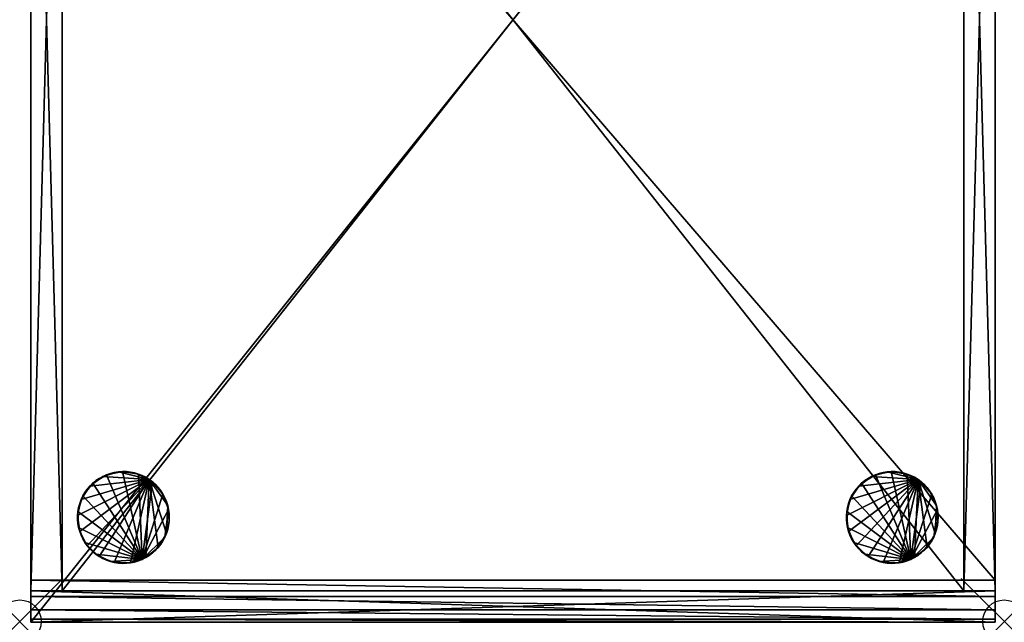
# Model space of a CAD drawing. Header units: inches. Extents: x 0 to 22.9, y -28 to 0.
# Tile 1 of 2: x 0 to 22.9, y -28 to -14. Entities that reach past the tile are written whole.
import ezdxf

# ---------------------------------------------------------------- set-up
doc = ezdxf.new("R2010")
doc.units = ezdxf.units.IN
doc.header["$MEASUREMENT"] = 0
doc.header["$PDMODE"] = 35
doc.header["$PDSIZE"] = 1
for name, color, linetype in [('A-FURN-3-NODE', 7, 'Continuous'), ('A-FURN-3-ST', 151, 'Continuous'), ('A-FURN-3-ST-LG', 252, 'Continuous'), ('A-FURN-3-ST-SI', 151, 'Continuous')]:
    doc.layers.add(name, color=color, linetype=linetype)

msp = doc.modelspace()

# ---------------------------------------------------------------- linework, layer by layer
at = {"layer": 'A-FURN-3-NODE'}
for p in [(0, -27.98), (22.895, -27.98)]:
    msp.add_point(p, dxfattribs=at)

# ---------------------------------------------------------------- meshes
at = {"layer": 'A-FURN-3-ST'}
mesh = msp.add_polyface(dxfattribs=at)
corners = [(22.685, -28, 13.071), (22.685, 0, 11.84), (22.685, -28, 11.84), (22.685, 0, 13.071), (22.685, -27.926, 13.444), (22.685, -0.074, 13.444), (22.685, -27.714, 13.76), (22.685, -0.286, 13.76), (22.685, -27.025, 14.046), (22.685, -0.975, 14.046), (22.685, -0.602, 13.972), (22.685, -27.398, 13.972), (0.257, -0.975, 14.046), (0.257, -27.025, 14.046), (0.257, -0.602, 13.972), (0.257, -0.286, 13.76), (0.257, -0.074, 13.444), (0.257, 0, 13.071), (0.257, 0, 11.84), (0.257, -28, 11.84), (0.257, -28, 13.071), (0.257, -27.926, 13.444), (0.257, -27.714, 13.76), (0.257, -27.398, 13.972)]
mesh.append_faces([[corners[k] for k in face] for face in [(9, 12, 8), (8, 12, 13), (12, 9, 14), (14, 9, 10), (14, 10, 15), (15, 10, 7), (15, 7, 16), (16, 7, 5), (16, 5, 17), (17, 5, 3), (1, 18, 3), (3, 18, 17), (0, 20, 2), (2, 20, 19), (20, 0, 21), (21, 0, 4), (21, 4, 22), (22, 4, 6), (22, 6, 23), (23, 6, 11), (23, 11, 13), (13, 11, 8)]])
mesh.append_faces([[corners[k] for k in face] for face in [(9, 7, 10), (1, 19, 18), (13, 22, 23)]], dxfattribs={"vtx0": -1})
mesh.append_faces([[corners[k] for k in face] for face in [(0, 3, 4), (4, 5, 6), (8, 7, 9), (17, 20, 16), (16, 21, 15), (12, 22, 13)]], dxfattribs={"vtx0": -1, "vtx1": -1})
mesh.append_faces([[corners[k] for k in face] for face in [(6, 7, 8), (15, 22, 12)]], dxfattribs={"vtx0": -1, "vtx1": -1, "vtx2": -1})
mesh.append_faces([[corners[k] for k in face] for face in [(0, 1, 3), (4, 3, 5), (6, 5, 7), (17, 19, 20), (16, 20, 21), (15, 21, 22)]], dxfattribs={"vtx0": -1, "vtx2": -1})
mesh.append_faces([[corners[k] for k in face] for face in [(2, 1, 0), (2, 19, 1), (18, 19, 17)]], dxfattribs={"vtx1": -1})
mesh.append_faces([[corners[k] for k in face] for face in [(8, 11, 6), (12, 14, 15)]], dxfattribs={"vtx2": -1})
at = {"layer": 'A-FURN-3-ST-LG'}
mesh = msp.add_polyface(dxfattribs=at)
corners = [(3.012, -24.682, 1.601), (1.345, -25.517, 1.601), (1.395, -25.89, 1.601), (1.427, -25.15, 1.601), (1.37, -25.33, 1.601), (1.354, -25.423, 1.601), (1.395, -25.239, 1.601), (1.632, -24.835, 1.601), (1.516, -24.984, 1.601), (1.468, -25.065, 1.601), (1.571, -24.907, 1.601), (1.345, -25.612, 1.601), (1.345, -25.517, 0), (1.345, -25.612, 0), (1.354, -25.423, 0), (1.37, -25.33, 0), (1.395, -25.239, 0), (1.427, -25.15, 0), (1.468, -25.065, 0), (1.516, -24.984, 0), (1.571, -24.907, 0), (1.632, -24.835, 0), (2.847, -26.539, 0), (2.02, -24.571, 0), (2.388, -24.497, 0), (1.699, -24.769, 0)]
mesh.append_faces([[corners[k] for k in face] for face in [(11, 1, 12), (12, 13, 11), (1, 5, 14), (14, 12, 1), (5, 4, 15), (15, 14, 5), (4, 6, 16), (16, 15, 4), (6, 3, 17), (17, 16, 6), (3, 9, 18), (18, 17, 3), (9, 8, 19), (19, 18, 9), (8, 10, 20), (20, 19, 8), (21, 20, 10), (22, 23, 24), (22, 25, 23), (22, 18, 25), (18, 20, 25), (18, 19, 20), (14, 16, 18), (16, 17, 18), (14, 15, 16)]])
mesh.append_faces([[corners[k] for k in face] for face in [(0, 1, 2), (0, 3, 1), (3, 4, 1), (0, 7, 3), (7, 8, 3)]], dxfattribs={"vtx0": -1, "vtx1": -1, "vtx2": -1})
mesh.append_faces([[corners[k] for k in face] for face in [(4, 5, 1), (3, 6, 4), (8, 9, 3), (7, 10, 8), (13, 12, 14)]], dxfattribs={"vtx2": -1})
mesh = msp.add_polyface(dxfattribs=at)
corners = [(3.012, -24.682, 1.601), (1.933, -24.61, 1.601), (1.632, -24.835, 1.601), (1.773, -24.709, 1.601), (1.699, -24.769, 1.601), (1.851, -24.656, 1.601), (2.294, -24.503, 1.601), (2.109, -24.541, 1.601), (2.02, -24.571, 1.601), (2.2, -24.518, 1.601), (2.482, -24.499, 1.601), (2.388, -24.497, 1.601), (1.571, -24.907, 1.601), (1.632, -24.835, 0), (1.699, -24.769, 0), (1.773, -24.709, 0), (1.851, -24.656, 0), (1.933, -24.61, 0), (2.02, -24.571, 0), (2.109, -24.541, 0), (2.2, -24.518, 0), (2.294, -24.503, 0), (2.388, -24.497, 0), (1.571, -24.907, 0)]
mesh.append_faces([[corners[k] for k in face] for face in [(12, 2, 13), (2, 4, 14), (14, 13, 2), (4, 3, 15), (15, 14, 4), (3, 5, 16), (16, 15, 3), (5, 1, 17), (17, 16, 5), (1, 8, 18), (18, 17, 1), (8, 7, 19), (19, 18, 8), (7, 9, 20), (20, 19, 7), (9, 6, 21), (21, 20, 9), (6, 11, 22), (22, 21, 6), (18, 20, 22), (20, 21, 22), (18, 19, 20), (14, 16, 18), (16, 17, 18), (14, 15, 16), (23, 13, 14)]])
mesh.append_faces([[corners[k] for k in face] for face in [(0, 1, 2), (1, 3, 2), (0, 6, 1), (6, 7, 1)]], dxfattribs={"vtx0": -1, "vtx1": -1, "vtx2": -1})
mesh.append_faces([[corners[k] for k in face] for face in [(3, 4, 2), (1, 5, 3), (7, 8, 1), (6, 9, 7), (10, 11, 6)]], dxfattribs={"vtx2": -1})
mesh = msp.add_polyface(dxfattribs=at)
corners = [(3.012, -24.682, 1.601), (2.669, -24.528, 1.601), (2.294, -24.503, 1.601), (2.482, -24.499, 1.601), (2.576, -24.51, 1.601), (2.847, -24.59, 1.601), (2.76, -24.555, 1.601), (2.932, -24.632, 1.601), (3.281, -24.945, 1.601), (3.158, -24.801, 1.601), (3.088, -24.738, 1.601), (2.388, -24.497, 1.601), (2.482, -24.499, 0), (2.388, -24.497, 0), (2.576, -24.51, 0), (2.669, -24.528, 0), (2.76, -24.555, 0), (2.847, -24.59, 0), (2.932, -24.632, 0), (3.012, -24.682, 0), (3.088, -24.738, 0), (3.158, -24.801, 0), (3.223, -24.87, 1.601), (3.223, -24.87, 0)]
mesh.append_faces([[corners[k] for k in face] for face in [(11, 3, 12), (12, 13, 11), (3, 4, 14), (14, 12, 3), (4, 1, 15), (15, 14, 4), (1, 6, 16), (16, 15, 1), (6, 5, 17), (17, 16, 6), (5, 7, 18), (18, 17, 5), (7, 0, 19), (19, 18, 7), (0, 10, 20), (20, 19, 0), (10, 9, 21), (21, 20, 10), (9, 22, 23), (23, 21, 9), (20, 21, 23), (16, 18, 20), (18, 19, 20), (16, 17, 18), (13, 14, 16), (14, 15, 16), (13, 12, 14)]])
mesh.append_faces([[corners[k] for k in face] for face in [(0, 1, 2), (1, 3, 2), (0, 5, 1), (8, 9, 0)]], dxfattribs={"vtx0": -1, "vtx1": -1, "vtx2": -1})
mesh.append_faces([[corners[k] for k in face] for face in [(1, 4, 3), (5, 6, 1), (0, 7, 5), (9, 10, 0)]], dxfattribs={"vtx2": -1})
mesh = msp.add_polyface(dxfattribs=at)
corners = [(3.442, -25.284, 1.601), (3.012, -24.682, 1.601), (3.413, -25.934, 1.601), (3.281, -24.945, 1.601), (3.223, -24.87, 1.601), (3.158, -24.801, 1.601), (3.376, -25.107, 1.601), (3.332, -25.024, 1.601), (3.413, -25.194, 1.601), (3.475, -25.659, 1.601), (3.475, -25.47, 1.601), (3.462, -25.376, 1.601), (3.479, -25.564, 1.601), (3.281, -24.945, 0), (3.223, -24.87, 0), (3.332, -25.024, 0), (3.376, -25.107, 0), (3.413, -25.194, 0), (3.442, -25.284, 0), (3.462, -25.376, 0), (3.475, -25.47, 0), (3.479, -25.564, 0), (3.475, -25.659, 0), (2.847, -26.539, 0), (3.088, -24.738, 0), (2.76, -24.555, 0), (2.388, -24.497, 0)]
mesh.append_faces([[corners[k] for k in face] for face in [(4, 3, 13), (13, 14, 4), (3, 7, 15), (15, 13, 3), (7, 6, 16), (16, 15, 7), (6, 8, 17), (17, 16, 6), (8, 0, 18), (18, 17, 8), (0, 11, 19), (19, 18, 0), (11, 10, 20), (20, 19, 11), (10, 12, 21), (21, 20, 10), (22, 20, 21), (15, 17, 19), (17, 18, 19), (15, 16, 17), (23, 24, 15), (24, 14, 15), (14, 13, 15), (23, 25, 24), (23, 26, 25)]])
mesh.append_faces([[corners[k] for k in face] for face in [(22, 19, 20)]], dxfattribs={"vtx0": -1})
mesh.append_faces([[corners[k] for k in face] for face in [(0, 1, 2), (0, 3, 1), (0, 6, 3), (9, 10, 0)]], dxfattribs={"vtx0": -1, "vtx1": -1, "vtx2": -1})
mesh.append_faces([[corners[k] for k in face] for face in [(3, 4, 5), (6, 7, 3), (0, 8, 6), (10, 11, 0), (9, 12, 10)]], dxfattribs={"vtx2": -1})
mesh = msp.add_polyface(dxfattribs=at)
corners = [(20.889, -24.682, 1.601), (19.222, -25.517, 1.601), (19.272, -25.89, 1.601), (19.305, -25.15, 1.601), (19.247, -25.33, 1.601), (19.23, -25.423, 1.601), (19.272, -25.239, 1.601), (19.509, -24.835, 1.601), (19.393, -24.984, 1.601), (19.345, -25.065, 1.601), (19.448, -24.907, 1.601), (19.222, -25.612, 1.601), (19.222, -25.517, 0), (19.222, -25.612, 0), (19.23, -25.423, 0), (19.247, -25.33, 0), (19.272, -25.239, 0), (19.305, -25.15, 0), (19.345, -25.065, 0), (19.393, -24.984, 0), (19.448, -24.907, 0), (19.509, -24.835, 0), (20.724, -26.539, 0), (19.896, -24.571, 0), (20.265, -24.497, 0), (19.577, -24.769, 0)]
mesh.append_faces([[corners[k] for k in face] for face in [(11, 1, 12), (12, 13, 11), (1, 5, 14), (14, 12, 1), (5, 4, 15), (15, 14, 5), (4, 6, 16), (16, 15, 4), (6, 3, 17), (17, 16, 6), (3, 9, 18), (18, 17, 3), (9, 8, 19), (19, 18, 9), (8, 10, 20), (20, 19, 8), (21, 20, 10), (22, 23, 24), (22, 25, 23), (22, 18, 25), (18, 20, 25), (18, 19, 20), (14, 16, 18), (16, 17, 18), (14, 15, 16)]])
mesh.append_faces([[corners[k] for k in face] for face in [(0, 1, 2), (0, 3, 1), (3, 4, 1), (0, 7, 3), (7, 8, 3)]], dxfattribs={"vtx0": -1, "vtx1": -1, "vtx2": -1})
mesh.append_faces([[corners[k] for k in face] for face in [(4, 5, 1), (3, 6, 4), (8, 9, 3), (7, 10, 8), (13, 12, 14)]], dxfattribs={"vtx2": -1})
mesh = msp.add_polyface(dxfattribs=at)
corners = [(20.889, -24.682, 1.601), (19.81, -24.61, 1.601), (19.509, -24.835, 1.601), (19.65, -24.709, 1.601), (19.577, -24.769, 1.601), (19.728, -24.656, 1.601), (20.171, -24.503, 1.601), (19.986, -24.541, 1.601), (19.896, -24.571, 1.601), (20.077, -24.518, 1.601), (20.359, -24.499, 1.601), (20.265, -24.497, 1.601), (19.448, -24.907, 1.601), (19.509, -24.835, 0), (19.577, -24.769, 0), (19.65, -24.709, 0), (19.728, -24.656, 0), (19.81, -24.61, 0), (19.896, -24.571, 0), (19.986, -24.541, 0), (20.077, -24.518, 0), (20.171, -24.503, 0), (20.265, -24.497, 0), (19.448, -24.907, 0)]
mesh.append_faces([[corners[k] for k in face] for face in [(12, 2, 13), (2, 4, 14), (14, 13, 2), (4, 3, 15), (15, 14, 4), (3, 5, 16), (16, 15, 3), (5, 1, 17), (17, 16, 5), (1, 8, 18), (18, 17, 1), (8, 7, 19), (19, 18, 8), (7, 9, 20), (20, 19, 7), (9, 6, 21), (21, 20, 9), (6, 11, 22), (22, 21, 6), (18, 20, 22), (20, 21, 22), (18, 19, 20), (14, 16, 18), (16, 17, 18), (14, 15, 16), (23, 13, 14)]])
mesh.append_faces([[corners[k] for k in face] for face in [(0, 1, 2), (1, 3, 2), (0, 6, 1), (6, 7, 1)]], dxfattribs={"vtx0": -1, "vtx1": -1, "vtx2": -1})
mesh.append_faces([[corners[k] for k in face] for face in [(3, 4, 2), (1, 5, 3), (7, 8, 1), (6, 9, 7), (10, 11, 6)]], dxfattribs={"vtx2": -1})
mesh = msp.add_polyface(dxfattribs=at)
corners = [(20.889, -24.682, 1.601), (20.546, -24.528, 1.601), (20.171, -24.503, 1.601), (20.359, -24.499, 1.601), (20.453, -24.51, 1.601), (20.724, -24.59, 1.601), (20.636, -24.555, 1.601), (20.809, -24.632, 1.601), (21.158, -24.945, 1.601), (21.035, -24.801, 1.601), (20.965, -24.738, 1.601), (20.265, -24.497, 1.601), (20.359, -24.499, 0), (20.265, -24.497, 0), (20.453, -24.51, 0), (20.546, -24.528, 0), (20.636, -24.555, 0), (20.724, -24.59, 0), (20.809, -24.632, 0), (20.889, -24.682, 0), (20.965, -24.738, 0), (21.035, -24.801, 0), (21.1, -24.87, 1.601), (21.1, -24.87, 0)]
mesh.append_faces([[corners[k] for k in face] for face in [(11, 3, 12), (12, 13, 11), (3, 4, 14), (14, 12, 3), (4, 1, 15), (15, 14, 4), (1, 6, 16), (16, 15, 1), (6, 5, 17), (17, 16, 6), (5, 7, 18), (18, 17, 5), (7, 0, 19), (19, 18, 7), (0, 10, 20), (20, 19, 0), (10, 9, 21), (21, 20, 10), (9, 22, 23), (23, 21, 9), (20, 21, 23), (16, 18, 20), (18, 19, 20), (16, 17, 18), (13, 14, 16), (14, 15, 16), (13, 12, 14)]])
mesh.append_faces([[corners[k] for k in face] for face in [(0, 1, 2), (1, 3, 2), (0, 5, 1), (8, 9, 0)]], dxfattribs={"vtx0": -1, "vtx1": -1, "vtx2": -1})
mesh.append_faces([[corners[k] for k in face] for face in [(1, 4, 3), (5, 6, 1), (0, 7, 5), (9, 10, 0)]], dxfattribs={"vtx2": -1})
mesh = msp.add_polyface(dxfattribs=at)
corners = [(21.319, -25.284, 1.601), (20.889, -24.682, 1.601), (21.29, -25.934, 1.601), (21.158, -24.945, 1.601), (21.1, -24.87, 1.601), (21.035, -24.801, 1.601), (21.253, -25.107, 1.601), (21.209, -25.024, 1.601), (21.29, -25.194, 1.601), (21.352, -25.659, 1.601), (21.352, -25.47, 1.601), (21.34, -25.376, 1.601), (21.356, -25.564, 1.601), (21.158, -24.945, 0), (21.1, -24.87, 0), (21.209, -25.024, 0), (21.253, -25.107, 0), (21.29, -25.194, 0), (21.319, -25.284, 0), (21.34, -25.376, 0), (21.352, -25.47, 0), (21.356, -25.564, 0), (21.352, -25.659, 0), (20.724, -26.539, 0), (20.965, -24.738, 0), (20.636, -24.555, 0), (20.265, -24.497, 0)]
mesh.append_faces([[corners[k] for k in face] for face in [(4, 3, 13), (13, 14, 4), (3, 7, 15), (15, 13, 3), (7, 6, 16), (16, 15, 7), (6, 8, 17), (17, 16, 6), (8, 0, 18), (18, 17, 8), (0, 11, 19), (19, 18, 0), (11, 10, 20), (20, 19, 11), (10, 12, 21), (21, 20, 10), (22, 20, 21), (15, 17, 19), (17, 18, 19), (15, 16, 17), (23, 24, 15), (24, 14, 15), (14, 13, 15), (23, 25, 24), (23, 26, 25)]])
mesh.append_faces([[corners[k] for k in face] for face in [(22, 19, 20)]], dxfattribs={"vtx0": -1})
mesh.append_faces([[corners[k] for k in face] for face in [(0, 1, 2), (0, 3, 1), (0, 6, 3), (9, 10, 0)]], dxfattribs={"vtx0": -1, "vtx1": -1, "vtx2": -1})
mesh.append_faces([[corners[k] for k in face] for face in [(3, 4, 5), (6, 7, 3), (0, 8, 6), (10, 11, 0), (9, 12, 10)]], dxfattribs={"vtx2": -1})
mesh = msp.add_polyface(dxfattribs=at)
corners = [(2.2, -26.611, 1.601), (2.388, -26.632, 1.601), (2.576, -26.619, 1.601), (2.294, -26.625, 1.601), (3.012, -24.682, 1.601), (1.851, -26.473, 1.601), (2.02, -26.557, 1.601), (2.109, -26.588, 1.601), (1.933, -26.519, 1.601), (1.571, -26.222, 1.601), (1.699, -26.36, 1.601), (1.773, -26.42, 1.601), (1.395, -25.89, 1.601), (2.294, -26.625, 0), (2.388, -26.632, 0), (2.2, -26.611, 0), (2.109, -26.588, 0), (2.02, -26.557, 0), (1.933, -26.519, 0), (1.851, -26.473, 0), (1.773, -26.42, 0), (1.699, -26.36, 0), (2.847, -26.539, 0), (1.354, -25.423, 0), (1.468, -25.065, 0), (1.37, -25.799, 0), (1.516, -26.145, 0), (2.482, -26.63, 0)]
mesh.append_faces([[corners[k] for k in face] for face in [(1, 3, 13), (13, 14, 1), (3, 0, 15), (15, 13, 3), (0, 7, 16), (16, 15, 0), (7, 6, 17), (17, 16, 7), (6, 8, 18), (18, 17, 6), (8, 5, 19), (19, 18, 8), (5, 11, 20), (20, 19, 5), (21, 20, 11), (22, 23, 24), (22, 25, 23)]])
mesh.append_faces([[corners[k] for k in face] for face in [(22, 26, 25)]], dxfattribs={"vtx0": -1})
mesh.append_faces([[corners[k] for k in face] for face in [(16, 18, 20), (27, 13, 16)]], dxfattribs={"vtx0": -1, "vtx1": -1})
mesh.append_faces([[corners[k] for k in face] for face in [(0, 1, 2), (4, 5, 0), (5, 6, 0), (4, 9, 5), (4, 12, 9)]], dxfattribs={"vtx0": -1, "vtx1": -1, "vtx2": -1})
mesh.append_faces([[corners[k] for k in face] for face in [(22, 20, 26), (22, 16, 20)]], dxfattribs={"vtx0": -1, "vtx2": -1})
mesh.append_faces([[corners[k] for k in face] for face in [(0, 3, 1), (6, 7, 0), (5, 8, 6), (10, 11, 5), (18, 19, 20), (16, 17, 18), (13, 15, 16), (27, 14, 13)]], dxfattribs={"vtx2": -1})
mesh = msp.add_polyface(dxfattribs=at)
corners = [(3.012, -24.682, 1.601), (2.932, -26.497, 1.601), (3.223, -26.259, 1.601), (3.088, -26.39, 1.601), (3.012, -26.447, 1.601), (2.576, -26.619, 1.601), (2.76, -26.574, 1.601), (2.847, -26.539, 1.601), (2.669, -26.6, 1.601), (2.2, -26.611, 1.601), (2.388, -26.632, 1.601), (2.482, -26.63, 1.601), (3.158, -26.327, 1.601), (3.088, -26.39, 0), (3.158, -26.327, 0), (3.012, -26.447, 0), (2.932, -26.497, 0), (2.847, -26.539, 0), (2.76, -26.574, 0), (2.669, -26.6, 0), (2.576, -26.619, 0), (2.482, -26.63, 0), (2.388, -26.632, 0), (2.109, -26.588, 0), (3.376, -26.021, 0)]
mesh.append_faces([[corners[k] for k in face] for face in [(12, 3, 13), (13, 14, 12), (3, 4, 15), (15, 13, 3), (4, 1, 16), (16, 15, 4), (1, 7, 17), (17, 16, 1), (7, 6, 18), (18, 17, 7), (6, 8, 19), (19, 18, 6), (8, 5, 20), (20, 19, 8), (5, 11, 21), (21, 20, 5), (11, 10, 22), (22, 21, 11), (19, 20, 21), (14, 13, 15)]])
mesh.append_faces([[corners[k] for k in face] for face in [(0, 1, 2), (1, 3, 2), (0, 5, 1), (5, 6, 1), (0, 9, 5)]], dxfattribs={"vtx0": -1, "vtx1": -1, "vtx2": -1})
mesh.append_faces([[corners[k] for k in face] for face in [(17, 21, 23), (17, 19, 21)]], dxfattribs={"vtx0": -1, "vtx2": -1})
mesh.append_faces([[corners[k] for k in face] for face in [(24, 14, 17)]], dxfattribs={"vtx1": -1})
mesh.append_faces([[corners[k] for k in face] for face in [(14, 15, 17)]], dxfattribs={"vtx1": -1, "vtx2": -1})
mesh.append_faces([[corners[k] for k in face] for face in [(1, 4, 3), (6, 7, 1), (5, 8, 6), (10, 11, 5), (17, 18, 19), (15, 16, 17)]], dxfattribs={"vtx2": -1})
mesh = msp.add_polyface(dxfattribs=at)
corners = [(3.475, -25.659, 1.601), (3.442, -25.844, 1.601), (3.462, -25.752, 1.601), (3.413, -25.934, 1.601), (3.442, -25.284, 1.601), (3.012, -24.682, 1.601), (3.223, -26.259, 1.601), (3.332, -26.105, 1.601), (3.376, -26.021, 1.601), (3.281, -26.184, 1.601), (3.088, -26.39, 1.601), (3.158, -26.327, 1.601), (3.479, -25.564, 1.601), (3.475, -25.659, 0), (3.479, -25.564, 0), (3.462, -25.752, 0), (3.442, -25.844, 0), (3.413, -25.934, 0), (3.376, -26.021, 0), (3.332, -26.105, 0), (3.281, -26.184, 0), (3.223, -26.259, 0), (3.158, -26.327, 0), (3.462, -25.376, 0), (2.847, -26.539, 0), (3.332, -25.024, 0)]
mesh.append_faces([[corners[k] for k in face] for face in [(12, 0, 13), (13, 14, 12), (0, 2, 15), (15, 13, 0), (2, 1, 16), (16, 15, 2), (1, 3, 17), (17, 16, 1), (3, 8, 18), (18, 17, 3), (8, 7, 19), (19, 18, 8), (7, 9, 20), (20, 19, 7), (9, 6, 21), (21, 20, 9), (6, 11, 22), (22, 21, 6), (18, 24, 23), (24, 25, 23)]])
mesh.append_faces([[corners[k] for k in face] for face in [(0, 1, 2)]], dxfattribs={"vtx0": -1})
mesh.append_faces([[corners[k] for k in face] for face in [(18, 20, 22), (13, 16, 18)]], dxfattribs={"vtx0": -1, "vtx1": -1})
mesh.append_faces([[corners[k] for k in face] for face in [(0, 4, 3), (5, 6, 3), (6, 7, 3)]], dxfattribs={"vtx0": -1, "vtx1": -1, "vtx2": -1})
mesh.append_faces([[corners[k] for k in face] for face in [(0, 3, 1)]], dxfattribs={"vtx0": -1, "vtx2": -1})
mesh.append_faces([[corners[k] for k in face] for face in [(7, 8, 3), (6, 9, 7), (10, 11, 6), (13, 18, 23), (20, 21, 22), (18, 19, 20), (16, 17, 18), (13, 15, 16)]], dxfattribs={"vtx2": -1})
mesh = msp.add_polyface(dxfattribs=at)
corners = [(20.077, -26.611, 1.601), (20.265, -26.632, 1.601), (20.453, -26.619, 1.601), (20.171, -26.625, 1.601), (20.889, -24.682, 1.601), (19.728, -26.473, 1.601), (19.896, -26.557, 1.601), (19.986, -26.588, 1.601), (19.81, -26.519, 1.601), (19.448, -26.222, 1.601), (19.577, -26.36, 1.601), (19.65, -26.42, 1.601), (19.272, -25.89, 1.601), (20.171, -26.625, 0), (20.265, -26.632, 0), (20.077, -26.611, 0), (19.986, -26.588, 0), (19.896, -26.557, 0), (19.81, -26.519, 0), (19.728, -26.473, 0), (19.65, -26.42, 0), (19.577, -26.36, 0), (20.724, -26.539, 0), (19.23, -25.423, 0), (19.345, -25.065, 0), (19.247, -25.799, 0), (19.393, -26.145, 0), (20.359, -26.63, 0)]
mesh.append_faces([[corners[k] for k in face] for face in [(1, 3, 13), (13, 14, 1), (3, 0, 15), (15, 13, 3), (0, 7, 16), (16, 15, 0), (7, 6, 17), (17, 16, 7), (6, 8, 18), (18, 17, 6), (8, 5, 19), (19, 18, 8), (5, 11, 20), (20, 19, 5), (21, 20, 11), (22, 23, 24), (22, 25, 23)]])
mesh.append_faces([[corners[k] for k in face] for face in [(22, 26, 25)]], dxfattribs={"vtx0": -1})
mesh.append_faces([[corners[k] for k in face] for face in [(16, 18, 20), (27, 13, 16)]], dxfattribs={"vtx0": -1, "vtx1": -1})
mesh.append_faces([[corners[k] for k in face] for face in [(0, 1, 2), (4, 5, 0), (5, 6, 0), (4, 9, 5), (4, 12, 9)]], dxfattribs={"vtx0": -1, "vtx1": -1, "vtx2": -1})
mesh.append_faces([[corners[k] for k in face] for face in [(22, 20, 26), (22, 16, 20)]], dxfattribs={"vtx0": -1, "vtx2": -1})
mesh.append_faces([[corners[k] for k in face] for face in [(0, 3, 1), (6, 7, 0), (5, 8, 6), (10, 11, 5), (18, 19, 20), (16, 17, 18), (13, 15, 16), (27, 14, 13)]], dxfattribs={"vtx2": -1})
mesh = msp.add_polyface(dxfattribs=at)
corners = [(20.889, -24.682, 1.601), (20.809, -26.497, 1.601), (21.1, -26.259, 1.601), (20.965, -26.39, 1.601), (20.889, -26.447, 1.601), (20.453, -26.619, 1.601), (20.636, -26.574, 1.601), (20.724, -26.539, 1.601), (20.546, -26.6, 1.601), (20.077, -26.611, 1.601), (20.265, -26.632, 1.601), (20.359, -26.63, 1.601), (21.035, -26.327, 1.601), (20.965, -26.39, 0), (21.035, -26.327, 0), (20.889, -26.447, 0), (20.809, -26.497, 0), (20.724, -26.539, 0), (20.636, -26.574, 0), (20.546, -26.6, 0), (20.453, -26.619, 0), (20.359, -26.63, 0), (20.265, -26.632, 0), (19.986, -26.588, 0), (21.253, -26.021, 0)]
mesh.append_faces([[corners[k] for k in face] for face in [(12, 3, 13), (13, 14, 12), (3, 4, 15), (15, 13, 3), (4, 1, 16), (16, 15, 4), (1, 7, 17), (17, 16, 1), (7, 6, 18), (18, 17, 7), (6, 8, 19), (19, 18, 6), (8, 5, 20), (20, 19, 8), (5, 11, 21), (21, 20, 5), (11, 10, 22), (22, 21, 11), (19, 20, 21), (14, 13, 15)]])
mesh.append_faces([[corners[k] for k in face] for face in [(0, 1, 2), (1, 3, 2), (0, 5, 1), (5, 6, 1), (0, 9, 5)]], dxfattribs={"vtx0": -1, "vtx1": -1, "vtx2": -1})
mesh.append_faces([[corners[k] for k in face] for face in [(17, 21, 23), (17, 19, 21)]], dxfattribs={"vtx0": -1, "vtx2": -1})
mesh.append_faces([[corners[k] for k in face] for face in [(24, 14, 17)]], dxfattribs={"vtx1": -1})
mesh.append_faces([[corners[k] for k in face] for face in [(14, 15, 17)]], dxfattribs={"vtx1": -1, "vtx2": -1})
mesh.append_faces([[corners[k] for k in face] for face in [(1, 4, 3), (6, 7, 1), (5, 8, 6), (10, 11, 5), (17, 18, 19), (15, 16, 17)]], dxfattribs={"vtx2": -1})
mesh = msp.add_polyface(dxfattribs=at)
corners = [(21.352, -25.659, 1.601), (21.319, -25.844, 1.601), (21.34, -25.752, 1.601), (21.29, -25.934, 1.601), (21.319, -25.284, 1.601), (20.889, -24.682, 1.601), (21.1, -26.259, 1.601), (21.209, -26.105, 1.601), (21.253, -26.021, 1.601), (21.158, -26.184, 1.601), (20.965, -26.39, 1.601), (21.035, -26.327, 1.601), (21.356, -25.564, 1.601), (21.352, -25.659, 0), (21.356, -25.564, 0), (21.34, -25.752, 0), (21.319, -25.844, 0), (21.29, -25.934, 0), (21.253, -26.021, 0), (21.209, -26.105, 0), (21.158, -26.184, 0), (21.1, -26.259, 0), (21.035, -26.327, 0), (21.34, -25.376, 0), (20.724, -26.539, 0), (21.209, -25.024, 0)]
mesh.append_faces([[corners[k] for k in face] for face in [(12, 0, 13), (13, 14, 12), (0, 2, 15), (15, 13, 0), (2, 1, 16), (16, 15, 2), (1, 3, 17), (17, 16, 1), (3, 8, 18), (18, 17, 3), (8, 7, 19), (19, 18, 8), (7, 9, 20), (20, 19, 7), (9, 6, 21), (21, 20, 9), (6, 11, 22), (22, 21, 6), (18, 24, 23), (24, 25, 23)]])
mesh.append_faces([[corners[k] for k in face] for face in [(0, 1, 2)]], dxfattribs={"vtx0": -1})
mesh.append_faces([[corners[k] for k in face] for face in [(18, 20, 22), (13, 16, 18)]], dxfattribs={"vtx0": -1, "vtx1": -1})
mesh.append_faces([[corners[k] for k in face] for face in [(0, 4, 3), (5, 6, 3), (6, 7, 3)]], dxfattribs={"vtx0": -1, "vtx1": -1, "vtx2": -1})
mesh.append_faces([[corners[k] for k in face] for face in [(0, 3, 1)]], dxfattribs={"vtx0": -1, "vtx2": -1})
mesh.append_faces([[corners[k] for k in face] for face in [(7, 8, 3), (6, 9, 7), (10, 11, 6), (13, 18, 23), (20, 21, 22), (18, 19, 20), (16, 17, 18), (13, 15, 16)]], dxfattribs={"vtx2": -1})
mesh = msp.add_polyface(dxfattribs=at)
corners = [(1.571, -26.222, 1.601), (1.699, -26.36, 1.601), (1.851, -26.473, 1.601), (1.632, -26.294, 1.601), (1.395, -25.89, 1.601), (1.468, -26.064, 1.601), (1.516, -26.145, 1.601), (1.427, -25.978, 1.601), (1.345, -25.517, 1.601), (1.354, -25.706, 1.601), (1.37, -25.799, 1.601), (1.345, -25.612, 1.601), (1.773, -26.42, 1.601), (1.699, -26.36, 0), (1.632, -26.294, 0), (1.571, -26.222, 0), (1.516, -26.145, 0), (1.468, -26.064, 0), (1.427, -25.978, 0), (1.395, -25.89, 0), (1.37, -25.799, 0), (1.354, -25.706, 0), (1.345, -25.612, 0), (1.354, -25.423, 0), (1.773, -26.42, 0)]
mesh.append_faces([[corners[k] for k in face] for face in [(12, 1, 13), (1, 3, 14), (14, 13, 1), (3, 0, 15), (15, 14, 3), (0, 6, 16), (16, 15, 0), (6, 5, 17), (17, 16, 6), (5, 7, 18), (18, 17, 5), (7, 4, 19), (19, 18, 7), (4, 10, 20), (20, 19, 4), (10, 9, 21), (21, 20, 10), (9, 11, 22), (22, 21, 9), (20, 21, 22)]])
mesh.append_faces([[corners[k] for k in face] for face in [(16, 18, 20), (24, 14, 16)]], dxfattribs={"vtx0": -1, "vtx1": -1})
mesh.append_faces([[corners[k] for k in face] for face in [(0, 1, 2), (4, 5, 0), (8, 9, 4)]], dxfattribs={"vtx0": -1, "vtx1": -1, "vtx2": -1})
mesh.append_faces([[corners[k] for k in face] for face in [(20, 22, 23)]], dxfattribs={"vtx1": -1})
mesh.append_faces([[corners[k] for k in face] for face in [(0, 3, 1), (5, 6, 0), (4, 7, 5), (9, 10, 4), (8, 11, 9), (18, 19, 20), (16, 17, 18), (14, 15, 16), (24, 13, 14)]], dxfattribs={"vtx2": -1})
mesh = msp.add_polyface(dxfattribs=at)
corners = [(19.448, -26.222, 1.601), (19.577, -26.36, 1.601), (19.728, -26.473, 1.601), (19.509, -26.294, 1.601), (19.272, -25.89, 1.601), (19.345, -26.064, 1.601), (19.393, -26.145, 1.601), (19.305, -25.978, 1.601), (19.222, -25.517, 1.601), (19.23, -25.706, 1.601), (19.247, -25.799, 1.601), (19.222, -25.612, 1.601), (19.65, -26.42, 1.601), (19.577, -26.36, 0), (19.509, -26.294, 0), (19.448, -26.222, 0), (19.393, -26.145, 0), (19.345, -26.064, 0), (19.305, -25.978, 0), (19.272, -25.89, 0), (19.247, -25.799, 0), (19.23, -25.706, 0), (19.222, -25.612, 0), (19.23, -25.423, 0), (19.65, -26.42, 0)]
mesh.append_faces([[corners[k] for k in face] for face in [(12, 1, 13), (1, 3, 14), (14, 13, 1), (3, 0, 15), (15, 14, 3), (0, 6, 16), (16, 15, 0), (6, 5, 17), (17, 16, 6), (5, 7, 18), (18, 17, 5), (7, 4, 19), (19, 18, 7), (4, 10, 20), (20, 19, 4), (10, 9, 21), (21, 20, 10), (9, 11, 22), (22, 21, 9), (20, 21, 22)]])
mesh.append_faces([[corners[k] for k in face] for face in [(16, 18, 20), (24, 14, 16)]], dxfattribs={"vtx0": -1, "vtx1": -1})
mesh.append_faces([[corners[k] for k in face] for face in [(0, 1, 2), (4, 5, 0), (8, 9, 4)]], dxfattribs={"vtx0": -1, "vtx1": -1, "vtx2": -1})
mesh.append_faces([[corners[k] for k in face] for face in [(20, 22, 23)]], dxfattribs={"vtx1": -1})
mesh.append_faces([[corners[k] for k in face] for face in [(0, 3, 1), (5, 6, 0), (4, 7, 5), (9, 10, 4), (8, 11, 9), (18, 19, 20), (16, 17, 18), (14, 15, 16), (24, 13, 14)]], dxfattribs={"vtx2": -1})
at = {"layer": 'A-FURN-3-ST-SI'}
mesh = msp.add_polyface(dxfattribs=at)
corners = [(0.257, -0.731, 11.84), (0.257, -27.269, 1.601), (0.257, -0.731, 1.601), (0.257, -27.269, 11.84), (0.989, -27.269, 1.601), (0.989, -0.731, 1.601), (0.989, -27.269, 11.84), (0.989, -0.731, 11.84), (22.685, -27.269, 1.601), (22.685, -28, 11.84), (22.685, -27.269, 11.84), (22.685, -28, 1.601), (0.257, -28, 11.84), (0.257, -28, 1.601), (22.685, 0, 1.601), (22.685, -0.731, 11.84), (22.685, 0, 11.84), (22.685, -0.731, 1.601), (0.257, 0, 11.84), (0.257, 0, 1.601), (21.954, -0.731, 1.601), (21.954, -27.269, 1.601), (21.954, -27.269, 11.84), (21.954, -0.731, 11.84), (0.989, -27.269, 1.723), (0.989, -0.731, 2.211), (0.989, -27.269, 2.211), (0.989, -0.731, 1.723), (21.954, -0.731, 2.211), (21.954, -0.731, 1.723), (21.954, -27.269, 2.211), (21.954, -27.269, 1.723)]
mesh.append_faces([[corners[k] for k in face] for face in [(0, 1, 3), (4, 2, 5), (6, 1, 4), (7, 3, 6), (5, 0, 7), (6, 5, 7), (8, 9, 11), (11, 12, 13), (9, 3, 12), (10, 1, 3), (8, 13, 1), (12, 1, 13), (14, 15, 17), (17, 0, 2), (15, 18, 0), (16, 19, 18), (14, 2, 19), (0, 19, 2), (10, 17, 15), (20, 8, 21), (21, 10, 22), (22, 15, 23), (23, 17, 20), (23, 21, 22), (24, 25, 27), (27, 28, 29), (25, 30, 28), (26, 31, 30), (30, 29, 28), (24, 29, 31)]], dxfattribs={"vtx0": -1})
mesh.append_faces([[corners[k] for k in face] for face in [(2, 1, 0), (1, 2, 4), (3, 1, 6), (0, 3, 7), (2, 0, 5), (4, 5, 6), (10, 9, 8), (9, 12, 11), (10, 3, 9), (8, 1, 10), (11, 13, 8), (3, 1, 12), (16, 15, 14), (15, 0, 17), (16, 18, 15), (14, 19, 16), (17, 2, 14), (18, 19, 0), (8, 17, 10), (17, 8, 20), (8, 10, 21), (10, 15, 22), (15, 17, 23), (20, 21, 23), (26, 25, 24), (25, 28, 27), (26, 30, 25), (24, 31, 26), (31, 29, 30), (27, 29, 24)]], dxfattribs={"vtx1": -1})

doc.saveas('drawing.dxf')
